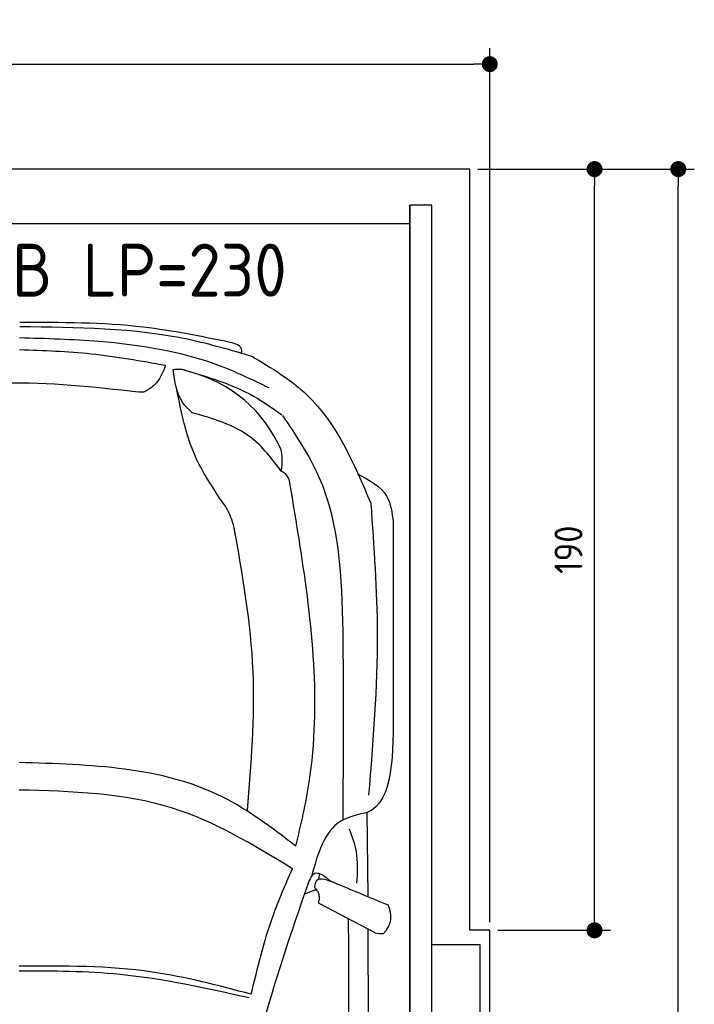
# Model space of a CAD drawing. Header units: millimetres. Extents: x -20 to 3211, y -1152 to 5573.
# Tile 3 of 3: x 1526 to 3211, y 3115 to 5573. Entities that reach past the tile are written whole.
import ezdxf

# ---------------------------------------------------------------- set-up
doc = ezdxf.new("R2010")
doc.units = ezdxf.units.MM
for name, color, linetype in [('4', 3, 'Continuous'), ('5', 3, 'Continuous'), ('Car', 10, 'Continuous')]:
    doc.layers.add(name, color=color, linetype=linetype)
doc.styles.get("Standard").update_dxf_attribs({"font": 'ISOCP.SHX'})
doc.dimstyles.new('GEN-ISO', dxfattribs={"dimscale": 20, "dimtxt": 3.5, "dimasz": 2, "dimexe": 2, "dimexo": 1, "dimgap": 1.5, "dimtad": 1, "dimdec": 1, "dimdsep": 46, "dimtxsty": 'STANDARD', "dimblk": 'PUNKT', "dimcen": 2, "dimclrd": 256, "dimclre": 256, "dimclrt": 2, "dimadec": 0, "dimazin": 0, "dimtp": 0.1, "dimtm": 0.1, "dimtfac": 0.71, "dimtdec": 1, "dimtmove": 2, "dimatfit": 3, "dimldrblk": 'PUNKT', "dimfxl": 1, "dimtolj": 1, "dimarcsym": 0})

# ---------------------------------------------------------------- blocks, each defined once
blk = doc.blocks.new('PUNKT')
at = {"layer": '4', "color": 0, "linetype": 'ByBlock'}
blk.add_line((-0.5, 0), (-1, 0), dxfattribs=at)
at = {"layer": '4', "color": 0, "linetype": 'ByBlock', "const_width": 0.5}
blk.add_lwpolyline([(-0.25, 0, 1), (0.25, 0, 1)], format="xyb", close=True, dxfattribs=at)
blk = doc.blocks.new('*D3')
at = {"layer": '5', "lineweight": -2}
for p, q in [((0, 3320), (0, 5502.1)), ((2700, 3320), (2700, 5502.1)), ((40, 5462.1), (2660, 5462.1))]:
    blk.add_line(p, q, dxfattribs=at)
at = {"layer": 'DEFPOINTS', "color": 0}
for p in [(2700, 5462.1), (0, 3300), (2700, 3300)]:
    blk.add_point(p, dxfattribs=at)
at = {"layer": '5', "lineweight": -2, "xscale": 40, "yscale": 40, "zscale": 40, "rotation": 180}
blk.add_blockref('PUNKT', (0, 5462.1), dxfattribs=at)
at = {"layer": '5', "lineweight": -2, "xscale": 40, "yscale": 40, "zscale": 40}
blk.add_blockref('PUNKT', (2700, 5462.1), dxfattribs=at)
at = {"layer": '5', "color": 2, "insert": (1350, 5527.1), "char_height": 70, "attachment_point": 5}
blk.add_mtext('270', dxfattribs=at)
blk = doc.blocks.new('*D4')
at = {"layer": '5', "lineweight": -2}
for p, q in [((2670, 5200), (3001.5, 5200)), ((2961.5, 3340), (2961.5, 5160)), ((2720, 3300), (3001.5, 3300))]:
    blk.add_line(p, q, dxfattribs=at)
at = {"layer": 'DEFPOINTS', "color": 0}
for p in [(2650, 5200), (2961.5, 5200), (2700, 3300)]:
    blk.add_point(p, dxfattribs=at)
at = {"layer": '5', "lineweight": -2, "xscale": 40, "yscale": 40, "zscale": 40}
for p, rotation in [((2961.5, 5200), 90), ((2961.5, 3300), 270)]:
    blk.add_blockref('PUNKT', p, dxfattribs=dict(at, rotation=rotation))
at = {"layer": '5', "color": 2, "insert": (2896.5, 4250), "char_height": 70, "attachment_point": 5, "rotation": 90}
blk.add_mtext('190', dxfattribs=at)
blk = doc.blocks.new('*D5')
at = {"layer": '5', "lineweight": -2}
for p, q in [((2720, 5200), (3210.6, 5200)), ((3170.6, 40), (3170.6, 5160)), ((2670, 0), (3210.6, 0))]:
    blk.add_line(p, q, dxfattribs=at)
at = {"layer": 'DEFPOINTS', "color": 0}
for p in [(2700, 5200), (3170.6, 5200), (2650, 0)]:
    blk.add_point(p, dxfattribs=at)
at = {"layer": '5', "lineweight": -2, "xscale": 40, "yscale": 40, "zscale": 40}
for p, rotation in [((3170.6, 5200), 90), ((3170.6, 0), 270)]:
    blk.add_blockref('PUNKT', p, dxfattribs=dict(at, rotation=rotation))
at = {"layer": '5', "color": 2, "insert": (3105.6, 2600), "char_height": 70, "attachment_point": 5, "rotation": 90}
blk.add_mtext('\\A1;520', dxfattribs=at)

msp = doc.modelspace()

# ---------------------------------------------------------------- linework, layer by layer
msp.add_line((2500, 5063.5), (200, 5063.5))
msp.add_lwpolyline([(2700, 3300), (2650, 3300), (2650, 5200), (50, 5200), (50, 3300), (0, 3300), (0, 1400), (50, 1400), (50, 0), (2650, 0), (2650, 1400), (2700, 1400)], close=True)
for points in [[(200, 30), (2500, 30), (2500, 5110)], [(2555, 5110), (2500, 5110), (2500, 30), (2527.5, 30)], [(2555, 250), (2555, 5110)], [(2555, 3265), (2675, 3265), (2675, 1465), (2555, 1465)]]:
    msp.add_lwpolyline(points)
at = {"layer": 'Car'}
for p, q in [((2332.86, 3611.26), (2333.24, 3575.26)), ((2396.04, 3385.62), (2394.07, 3593.85)), ((2274.2, 3427.03), (2274.91, 3442.05)), ((2267.04, 3401.53), (2237.09, 3390.11)), ((2413.76, 3293.67), (2273.79, 3366.83))]:
    msp.add_line(p, q, dxfattribs=at)
for centre, radius, start, end in [((1866.89, 4365.17), 339.38, 23.26593, 75.55597), ((8083.13, 1333.62), 6197.21, 160.355167, 164.006031), ((2394.82, 3334.89), 58.46, 313.10202, 29.1823), ((2428.21, 3347.45), 55.62, 254.91043, 276.76527)]:
    msp.add_arc(centre, radius, start, end, dxfattribs=at)
for points, knots in [([(2052, 4767.43), (1979.89, 4782.17), (1806.71, 4817.58), (1629.75, 4817.35), (1526.47, 4817.22)], [0, 0, 0, 0, 220.2894534, 529.0699843, 529.0699843, 529.0699843, 529.0699843]), ([(1526.24, 4807.06), (1668.59, 4805.77), (1865.76, 4803.99), (2053.81, 4748.5), (2106.09, 4733.07)], [0, 0, 0, 0, 423.4928418, 586.5833763, 586.5833763, 586.5833763, 586.5833763]), ([(2148.75, 4653.95), (2106.61, 4674.23), (1973.61, 4738.24), (1758.85, 4771.9), (1592.3, 4776.81), (1526.12, 4778.76)], [0, 0, 0, 0, 139.9486404, 441.7007564, 640.6521216, 640.6521216, 640.6521216, 640.6521216]), ([(1890.37, 4709.79), (1828.74, 4720.76), (1708.21, 4742.21), (1585.88, 4746.73), (1526.09, 4748.93)], [0, 0, 0, 0, 187.5262556, 366.7655398, 366.7655398, 366.7655398, 366.7655398]), ([(2080.18, 4740.69), (2080.48, 4744), (2081.83, 4758.92), (2065.05, 4763.71), (2052, 4767.43)], [0, 0, 0, 0, 9.4355672, 42.5072931, 42.5072931, 42.5072931, 42.5072931]), ([(2106.09, 4733.07), (2155.03, 4703.58), (2295.12, 4619.17), (2360.31, 4465.74), (2402.72, 4365.91)], [0, 0, 0, 0, 168.365537, 481.9023638, 481.9023638, 481.9023638, 481.9023638]), ([(1890.37, 4709.79), (1883.27, 4692.02), (1872.64, 4665.41), (1848.84, 4650.57), (1840.94, 4645.64)], [0, 0, 0, 0, 55.1960491, 82.6743953, 82.6743953, 82.6743953, 82.6743953]), ([(1909.75, 4699.91), (1914.46, 4700.56), (1928.74, 4702.54), (1942.4, 4697.32), (1951.55, 4693.83)], [0, 0, 0, 0, 14.1183333, 42.7794359, 42.7794359, 42.7794359, 42.7794359]), ([(1956.55, 4592.05), (1948.35, 4599.88), (1918.91, 4628.01), (1913.59, 4669.77), (1909.75, 4699.91)], [0, 0, 0, 0, 33.4316052, 120.1693208, 120.1693208, 120.1693208, 120.1693208]), ([(1935.59, 4699.26), (1995.91, 4681.51), (2083.63, 4655.7), (2157.61, 4603.03), (2180.71, 4586.58)], [0, 0, 0, 0, 186.5227216, 271.2276863, 271.2276863, 271.2276863, 271.2276863]), ([(1255.86, 4645.71), (1333.32, 4655.09), (1521.81, 4677.89), (1710.78, 4656.66), (1822.09, 4644.16)], [0, 0, 0, 0, 233.3943149, 567.891299, 567.891299, 567.891299, 567.891299]), ([(1840.94, 4645.64), (1839, 4644.86), (1832.99, 4642.43), (1826.49, 4643.46), (1822.09, 4644.16)], [0, 0, 0, 0, 6.2040973, 19.1847556, 19.1847556, 19.1847556, 19.1847556]), ([(2025.47, 4379.06), (2003.34, 4412.77), (1949.08, 4495.43), (1929.81, 4592.86), (1918.4, 4650.55)], [0, 0, 0, 0, 120.0031783, 294.2157687, 294.2157687, 294.2157687, 294.2157687]), ([(2179.21, 4446.46), (2155.72, 4477.3), (2099.44, 4551.18), (2009.15, 4577.01), (1956.55, 4592.05)], [0, 0, 0, 0, 113.6549716, 272.306786, 272.306786, 272.306786, 272.306786]), ([(2182.06, 4585.31), (2215.45, 4535.86), (2322.66, 4377.08), (2336.21, 4027.92), (2334.01, 3754.97), (2332.86, 3611.26)], [0, 0, 0, 0, 177.0434798, 568.3902132, 1003.585748, 1003.585748, 1003.585748, 1003.585748]), ([(2179.21, 4446.46), (2180.74, 4457.25), (2183.25, 4474.93), (2179.96, 4492.41), (2178.68, 4499.23)], [0, 0, 0, 0, 32.3883593, 53.0782664, 53.0782664, 53.0782664, 53.0782664]), ([(2201.66, 4411.71), (2200.05, 4420.41), (2197.28, 4435.37), (2184.54, 4443.19), (2179.21, 4446.46)], [0, 0, 0, 0, 25.0784399, 43.1020179, 43.1020179, 43.1020179, 43.1020179]), ([(2369.95, 4439.45), (2399.14, 4423.8), (2449.01, 4397.05), (2455.81, 4342.21), (2458.63, 4319.46)], [0, 0, 0, 0, 92.1890334, 157.5803825, 157.5803825, 157.5803825, 157.5803825]), ([(2216.02, 3510.08), (2228.4, 3563.2), (2285.74, 3809.23), (2250.7, 4117.86), (2209.94, 4362.08), (2201.66, 4411.71)], [0, 0, 0, 0, 163.2605713, 756.2228172, 907.4390255, 907.4390255, 907.4390255, 907.4390255]), ([(2061.24, 4309.1), (2056.25, 4323.65), (2047.66, 4348.74), (2032.03, 4370.09), (2025.47, 4379.06)], [0, 0, 0, 0, 45.7898489, 78.965923, 78.965923, 78.965923, 78.965923]), ([(2402.72, 4365.91), (2410.58, 4257.45), (2428.18, 4014.57), (2408.31, 3771.75), (2397.32, 3637.36)], [0, 0, 0, 0, 325.7557226, 729.5213164, 729.5213164, 729.5213164, 729.5213164]), ([(2094.59, 3599.92), (2104.21, 3715.45), (2124.01, 3953.23), (2082.55, 4188.27), (2061.24, 4309.1)], [0, 0, 0, 0, 346.2479994, 712.6055914, 712.6055914, 712.6055914, 712.6055914]), ([(2216.02, 3510.08), (2156.23, 3555.54), (1958.1, 3706.17), (1703.1, 3713.63), (1525.05, 3718.84)], [0, 0, 0, 0, 221.9805368, 735.5404903, 735.5404903, 735.5404903, 735.5404903]), ([(2207.02, 3453.66), (2109.78, 3512.81), (1900.96, 3639.82), (1655.92, 3646.61), (1524.99, 3650.24)], [0, 0, 0, 0, 335.6578726, 720.7665859, 720.7665859, 720.7665859, 720.7665859]), ([(2392.2, 3593.56), (2369.13, 3588.4), (2292.71, 3571.31), (2270.32, 3490.35), (2254.7, 3433.82)], [0, 0, 0, 0, 67.7242349, 224.3316277, 224.3316277, 224.3316277, 224.3316277]), ([(2394.07, 3593.85), (2393.84, 3593.78), (2393.23, 3593.6), (2392.59, 3593.58), (2392.2, 3593.56)], [0, 0, 0, 0, 0.7157941, 1.8958435, 1.8958435, 1.8958435, 1.8958435]), ([(2348.95, 3553.49), (2355.78, 3534.82), (2371.79, 3491.07), (2368.95, 3444.39), (2367.32, 3417.63)], [0, 0, 0, 0, 59.065939, 138.3898169, 138.3898169, 138.3898169, 138.3898169]), ([(2104.47, 3140.34), (2120.21, 3206.42), (2145.78, 3313.81), (2190.01, 3414.81), (2207.02, 3453.66)], [0, 0, 0, 0, 203.2133467, 330.2395326, 330.2395326, 330.2395326, 330.2395326]), ([(2246.64, 3417.05), (2251.53, 3428.1), (2263.76, 3455.77), (2288.84, 3434.34), (2303.9, 3421.46)], [0, 0, 0, 0, 30.3325988, 75.9562062, 75.9562062, 75.9562062, 75.9562062]), ([(2263.15, 3408.51), (2264.16, 3415.18), (2267.54, 3437.6), (2296.65, 3424.36), (2309.8, 3419.82)], [0, 0, 0, 0, 17.6737612, 59.3906544, 59.3906544, 59.3906544, 59.3906544]), ([(2267.04, 3401.53), (2265.59, 3402.76), (2263.35, 3404.67), (2263.2, 3407.51), (2263.15, 3408.51)], [0, 0, 0, 0, 5.3936357, 8.285754, 8.285754, 8.285754, 8.285754]), ([(2274.58, 3378.99), (2274.54, 3384.15), (2274.46, 3392.61), (2269.13, 3399.02), (2267.04, 3401.53)], [0, 0, 0, 0, 14.8396852, 24.3889735, 24.3889735, 24.3889735, 24.3889735]), ([(2273.79, 3366.83), (2273.31, 3368.28), (2271.98, 3372.35), (2274.88, 3376.34), (2274.58, 3378.99)], [0, 0, 0, 0, 4.4179874, 12.4309043, 12.4309043, 12.4309043, 12.4309043]), ([(2244.42, 757.2), (2265.93, 973.46), (2350.64, 1825.5), (2348.89, 2682.45), (2347.58, 3321.9)], [0, 0, 0, 0, 651.7606985, 2567.8765597, 2567.8765597, 2567.8765597, 2567.8765597]), ([(2395.4, 3303.27), (2396.93, 2953.58), (2398.76, 2388.11), (2395.98, 1822.64), (2394.58, 1606.86)], [30.8675023, 30.8675023, 30.8675023, 30.8675023, 135.7738464, 200.5104278, 200.5104278, 200.5104278, 200.5104278]), ([(2099.4, 3131.17), (1992.32, 3155.14), (1802.84, 3197.55), (1608.87, 3198.15), (1524.53, 3198.41)], [0, 0, 0, 0, 327.9588467, 580.2944516, 580.2944516, 580.2944516, 580.2944516]), ([(2104.47, 3140.34), (2022.55, 3162.01), (1832.82, 3212.21), (1636.24, 3211.19), (1524.54, 3210.61)], [0, 0, 0, 0, 253.1812978, 586.4098038, 586.4098038, 586.4098038, 586.4098038])]:
    msp.add_open_spline(points, degree=3, knots=knots, dxfattribs=at)
for points in [[(2458.63, 4319.46), (2458.69, 4166.19), (2458.76, 4012.92), (2458.82, 3859.65)], [(2458.82, 3859.65), (2459.45, 3740.78), (2460.09, 3621.91), (2394.07, 3593.85)], [(2309.8, 3419.82), (2355.15, 3401.01), (2400.5, 3382.2), (2445.85, 3363.39)], [(2347.58, 3321.9), (2347.12, 3324.1), (2346.67, 3326.3), (2346.2, 3328.5)]]:
    msp.add_open_spline(points, degree=3, dxfattribs=at)

# ---------------------------------------------------------------- texts
msp.add_text('G63 EB LP=230', height=132).set_placement((1076.64, 4881.86))

# ---------------------------------------------------------------- dimensions: what is measured, and where the dimension line sits
at = {"layer": '5'}
dim = msp.add_linear_dim(base=(2700, 5462.06), p1=(0, 3300), p2=(2700, 3300), dimstyle='GEN-ISO', override={"dimlfac": 0.1, "dimtolj": 0}, dxfattribs=at)
dim.commit()
dim.dimension.update_dxf_attribs({"geometry": '*D3', "text_midpoint": (1350, 5527.06)})
for base, p1, p2, angle, override, picture, middle in [((2961.5, 5200), (2700, 3300), (2650, 5200), 90, {"dimscale": 20, "dimlfac": 0.1, "dimtolj": 0}, '*D4', (2896.5, 4250)), ((3170.6, 5200), (2650, 0), (2700, 5200), 270, {"dimlfac": 0.1}, '*D5', (3105.6, 2600))]:
    dim = msp.add_linear_dim(base=base, p1=p1, p2=p2, angle=angle, dimstyle='GEN-ISO', override=override, dxfattribs=at)
    dim.commit()
    dim.dimension.update_dxf_attribs({"geometry": picture, "text_midpoint": middle})

doc.saveas('drawing.dxf')
